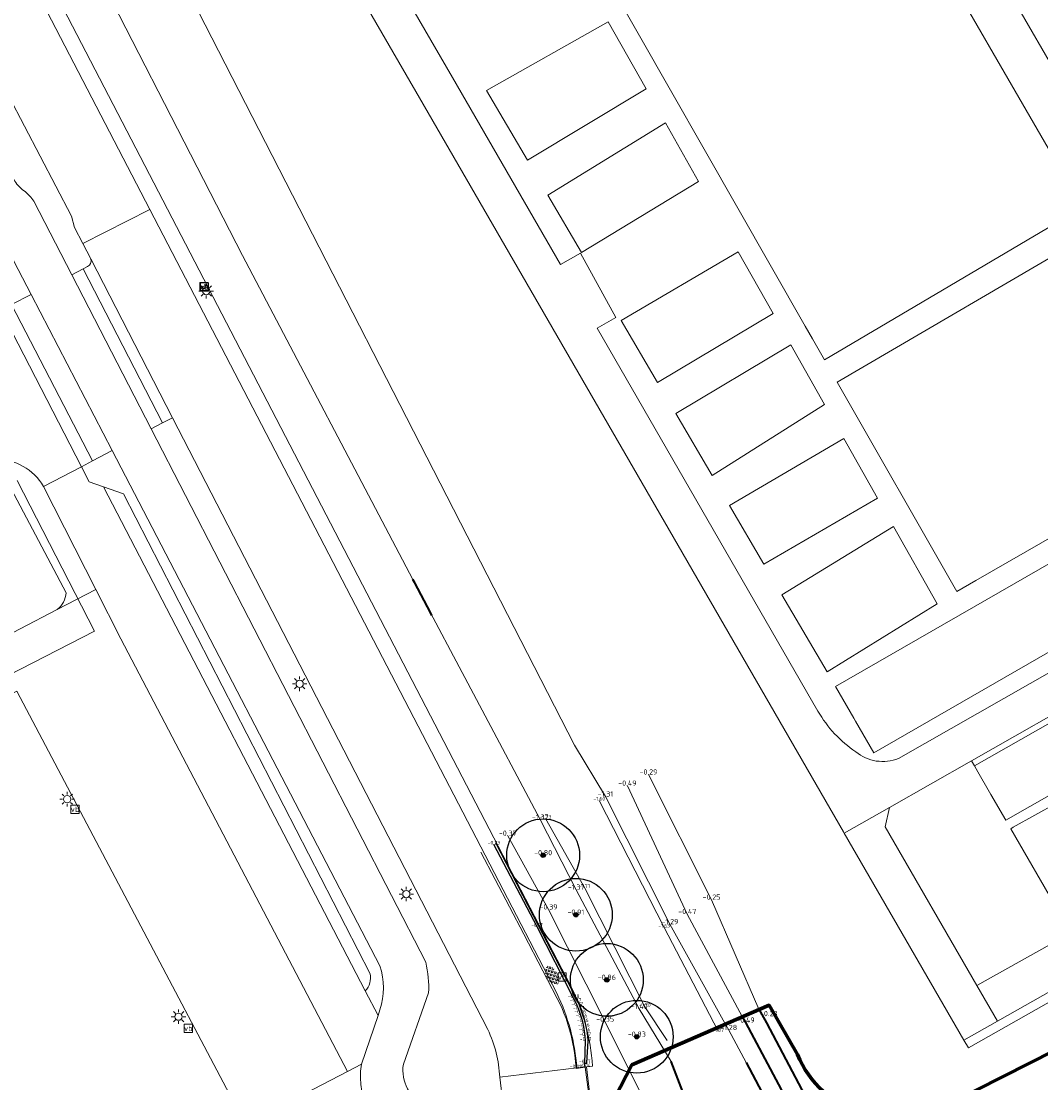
# Model space of a CAD drawing. Header units: metres. Extents: x 108651 to 109770, y 520801 to 521818.
# Tile 37 of 66: x 109047 to 109117, y 521256 to 521329. Entities that reach past the tile are written whole.
import ezdxf
from ezdxf.enums import TextEntityAlignment as Align

# ---------------------------------------------------------------- set-up
doc = ezdxf.new("R2010")
doc.units = ezdxf.units.M
for name, color, linetype, lineweight in [('B-GV-GR-BOOM-S', 253, 'Continuous', 25), ('B-WA-WH-WATERLIJN-G', 253, 'Continuous', 18), ('B-WE-GK-BESCHOEIING-G', 253, 'OB-BESCHOEIING-BLOK', 35), ('B-WE-GR-BEPLANTING-G', 253, 'Continuous', 18), ('B-WE-GR-BEPLANTING_CULTUUR_BODEMBEDEKKER-GV', 253, 'Continuous', 18), ('B-WE-GR-BEPLANTING_CULTUUR_BOSPLANTSOEN-GV', 253, 'Continuous', 18), ('B-WE-GR-BEPLANTING_CULTUUR_HEESTERS-GV', 253, 'Continuous', 18), ('B-WE-GW-WATERGANG_BODEM-G', 253, 'Continuous', 18), ('B-WE-GW-WATERGANG_INSTEEK-G', 253, 'Continuous', 18), ('B-WE-IE-MEUBILAIR_WEGMEUBILAIR-S', 253, 'Continuous', 25), ('B-WE-IE-TERREINAFSCHEIDING_KUNSTMATIG_HEKWERK-G', 253, 'IE-TERREINAFSCHEIDING_KUNSTMATIG-SO', 18), ('B-WE-KL-ET_LS_OV_LICHTMAST-S', 253, 'Continuous', 25), ('B-WE-OG-TERREIN_CULTUURSCHEIDING-GV', 253, 'Continuous', 18), ('B-WE-OG-WATER_SLOOT-GV', 253, 'Continuous', 18), ('B-WE-VH-KANTVERHARDING-G', 253, 'Continuous', 18), ('B-WE-VH-VERHARDING_ACHTERKANTBAND-G', 253, 'Continuous', 25), ('B-WE-VH-VERHARDING_ASFALT-G', 253, 'Continuous', 18), ('B-WE-VH-VERHARDING_ASFALT-GV', 253, 'Continuous', 18), ('B-WE-VH-VERHARDING_BEDRIJFSVLOERPLAAT-GV', 253, 'Continuous', 18), ('B-WE-VH-VERHARDING_BETONSTRAATSTEEN-GV', 253, 'Continuous', 18), ('B-WE-VH-VERHARDING_GRASBETON-S', 253, 'Continuous', 0), ('B-WE-VH-VERHARDING_GRASBETONSTEEN-GV', 253, 'Continuous', 18), ('B-WE-VH-VERHARDING_HALFVERHARDING_GRIND-GV', 253, 'Continuous', 18), ('B-WE-VH-VERHARDING_STELCON_VERHARDING_G', 253, 'Continuous', 0), ('B-WE-VH-VERHARDING_STRAATBAKSTEEN-GV', 253, 'Continuous', 18), ('N-WE-KG-WERKGRENS_FASE 3A-G', 10, 'XX-WERKGRENS_CIRCEL', 70), ('V-WA-WH-WATERLIJN-G', 253, 'Continuous', 35), ('V-WE-GR-BEPLANTING-G', 90, 'Continuous', 35), ('V-WE-GW-WATERGANG_INSTEEK-G', 253, 'Continuous', 35), ('X-XX-AL-T18', 253, 'Continuous', 18)]:
    doc.layers.add(name, color=color, linetype=linetype, lineweight=lineweight)
for name, color, linetype in [('B-WE-GW-WATERGANG_BODEM-G-HGT', 253, 'Continuous'), ('B-WE-VH-VERHARDING_HALFVERHARDING_G', 253, 'Continuous'), ('B-WE-VH-VERHARDING_HALFVERHARDING_G-HGT', 253, 'Continuous'), ('B-WE-VH-VERHARDING_STELCON_VERHARDING_G-HGT', 253, 'Continuous')]:
    doc.layers.add(name, color=color, linetype=linetype)
doc.styles.add('ISOCP', font='isocp.shx', dxfattribs={"width": 0.8})
doc.styles.add('NLCS-ISO', font='NLCS-ISO.ttf')
doc.styles.add('NLCS-ISO-M200-T18', font='NLCS-ISO.ttf', dxfattribs={"height": 0.36})
doc.linetypes.add('IE-TERREINAFSCHEIDING_KUNSTMATIG-SO', pattern='A,4,[82,NLCS.SHX,S=0.75,R=90,X=0,Y=0],4,-2', length=10)
doc.linetypes.add('OB-BESCHOEIING-BLOK', pattern='A,6,-1,[152,NLCS.SHX,S=2,R=0,X=-1,Y=0]', length=7)
doc.linetypes.add('XX-WERKGRENS_CIRCEL', pattern='A,10,-2.5,[69,NLCS.SHX,S=1,R=0,X=0,Y=0],-2.5', length=15)

# ---------------------------------------------------------------- blocks, each defined once
blk = doc.blocks.new('SIE-WEG_VERKEERSBORD-SO')
at = {"color": 0, "linetype": 'ByBlock', "lineweight": 18}
blk.add_lwpolyline([(-1.125, -1.125), (1.125, -1.125), (1.125, 1.125), (-1.125, 1.125)], close=True, dxfattribs=at)
at = {"color": 0, "linetype": 'ByBlock', "lineweight": 18, "style": 'NLCS-ISO'}
blk.add_text('vb', height=1.5, dxfattribs=at).set_placement((0, 0), align=Align.MIDDLE_CENTER)
blk = doc.blocks.new('SKL-ET_OV_LICHTMAST-SO')
at = {"color": 0, "linetype": 'ByBlock', "lineweight": 18}
for points in [[(-1.25, 0), (-2, 0)], [(-1.41, 1.41), (-0.88, 0.88)], [(0, 2), (0, 1.25)], [(0.88, 0.88), (1.41, 1.41)], [(2, 0), (1.25, 0)], [(-1.41, -1.41), (-0.88, -0.88)], [(0, -1.25), (0, -2)], [(0.88, -0.88), (1.41, -1.41)]]:
    blk.add_lwpolyline(points, dxfattribs=at)
blk.add_circle((0, 0), 1, dxfattribs=at)
blk = doc.blocks.new('SGR-BOOM_01')
h = blk.add_hatch(color=256)
edge = h.paths.add_edge_path()
edge.add_arc((0, 0), 0.15, 0, 360)
for radius in [2.5, 0.15, 0.045]:
    blk.add_circle((0, 0), radius)
blk = doc.blocks.new('SVH-GRASBETONSTEEN-SO')
at = {"ltscale": 0.1}
for p, q in [((-1.4, 0.09), (-1.36, 0.12)), ((-1.21, -0.03), (-1.36, 0.12)), ((-1.21, 0.28), (-1.06, 0.43)), ((-1.06, 0.12), (-1.21, 0.28)), ((-0.9, 0.28), (-1.06, 0.43)), ((-1.06, 0.12), (-0.9, 0.28)), ((-0.9, 0.59), (-0.87, 0.62)), ((-0.75, 0.43), (-0.9, 0.59)), ((-0.9, -0.03), (-0.75, 0.12)), ((-0.75, 0.43), (-0.59, 0.59)), ((-0.59, -0.03), (-0.75, 0.12)), ((-0.59, 0.59), (-0.69, 0.68)), ((-0.59, 0.28), (-0.44, 0.43)), ((-0.44, 0.12), (-0.59, 0.28)), ((-0.28, 0.28), (-0.44, 0.43)), ((-0.44, 0.12), (-0.28, 0.28)), ((-0.28, 0.59), (-0.13, 0.74)), ((-0.13, 0.43), (-0.28, 0.59)), ((-0.28, -0.03), (-0.13, 0.12)), ((0.03, 0.59), (-0.13, 0.74)), ((-0.13, 0.43), (0.03, 0.59)), ((0.03, -0.03), (-0.13, 0.12)), ((0.03, 0.28), (0.18, 0.43)), ((0.18, 0.12), (0.03, 0.28)), ((0.18, 0.74), (0.15, 0.77)), ((0.18, 0.74), (0.21, 0.77)), ((0.34, 0.28), (0.18, 0.43)), ((0.18, 0.12), (0.34, 0.28)), ((0.34, 0.59), (0.48, 0.73)), ((0.49, 0.43), (0.34, 0.59)), ((0.34, -0.03), (0.49, 0.12)), ((0.49, 0.43), (0.65, 0.59)), ((0.65, -0.03), (0.49, 0.12)), ((0.65, 0.59), (0.5, 0.73)), ((0.65, 0.28), (0.8, 0.43)), ((0.8, 0.12), (0.65, 0.28)), ((0.96, 0.28), (0.8, 0.43)), ((0.8, 0.12), (0.96, 0.28)), ((1.11, 0.43), (0.96, 0.59)), ((0.96, -0.03), (1.11, 0.12)), ((1.11, 0.43), (1.15, 0.47)), ((1.26, -0.03), (1.11, 0.12)), ((1.26, 0.28), (1.31, 0.32)), ((1.41, 0.13), (1.26, 0.28)), ((-1.35, -0.17), (-1.21, -0.03)), ((-1.21, -0.34), (-1.06, -0.19)), ((-1.2, -0.35), (-1.21, -0.34)), ((-0.9, -0.34), (-1.06, -0.19)), ((-1.03, -0.47), (-0.9, -0.34)), ((-0.75, -0.19), (-0.9, -0.03)), ((-0.82, -0.57), (-0.75, -0.5)), ((-0.75, -0.19), (-0.59, -0.03)), ((-0.61, -0.64), (-0.75, -0.5)), ((-0.59, -0.34), (-0.44, -0.19)), ((-0.44, -0.5), (-0.59, -0.34)), ((-0.28, -0.34), (-0.44, -0.19)), ((-0.44, -0.5), (-0.28, -0.34)), ((-0.13, -0.19), (-0.28, -0.03)), ((-0.28, -0.65), (-0.13, -0.5)), ((-0.23, -0.7), (-0.28, -0.65)), ((-0.13, -0.19), (0.03, -0.03)), ((0.03, -0.65), (-0.13, -0.5)), ((-0.03, -0.71), (0.03, -0.65)), ((0.03, -0.34), (0.18, -0.19)), ((0.18, -0.5), (0.03, -0.34)), ((0.34, -0.34), (0.18, -0.19)), ((0.18, -0.5), (0.34, -0.34)), ((0.49, -0.19), (0.34, -0.03)), ((0.34, -0.65), (0.49, -0.5)), ((0.37, -0.68), (0.34, -0.65)), ((0.49, -0.19), (0.65, -0.03)), ((0.63, -0.63), (0.49, -0.5)), ((0.65, -0.34), (0.8, -0.19)), ((0.8, -0.5), (0.65, -0.34)), ((0.96, -0.34), (0.8, -0.19)), ((0.8, -0.5), (0.96, -0.34)), ((1.11, -0.19), (0.96, -0.03)), ((1.11, -0.19), (1.26, -0.03))]:
    blk.add_line(p, q, dxfattribs=at)
at = {"style": 'NLCS-ISO', "flags": 1}
blk.add_attdef('FUNCTIE', text='', height=0.45, dxfattribs=at).set_placement((0.04, -0.86), align=Align.MIDDLE_CENTER)

msp = doc.modelspace()

# ---------------------------------------------------------------- linework, layer by layer
at = {"layer": 'B-WA-WH-WATERLIJN-G'}
for points in [[(109087.587, 521275.333), (109092.021, 521266.561), (109095.789, 521259.781)], [(109083.106, 521273.753), (109085.58, 521268.936), (109089.909, 521260.748), (109092.114, 521257.13)], [(109095.789, 521259.781), (109096.057, 521259.298), (109097.251, 521257.074)]]:
    msp.add_lwpolyline(points, dxfattribs=at)
at = {"layer": 'B-WE-GK-BESCHOEIING-G', "flags": 128}
for points in [[(109074.493, 521290.006), (109074.365, 521290.249)], [(109075.661, 521287.78), (109075.566, 521287.967), (109074.493, 521290.006)]]:
    msp.add_lwpolyline(points, dxfattribs=at)
at = {"layer": 'B-WE-GR-BEPLANTING-G'}
msp.add_lwpolyline([(109090.546, 521276.843), (109094.879, 521268.249), (109098.138, 521260.732)], dxfattribs=at)
at = {"layer": 'B-WE-GR-BEPLANTING_CULTUUR_BODEMBEDEKKER-GV', "flags": 128}
for points in [[(109079.505, 521259.337), (109057.856, 521301.353), (109057.165, 521300.998), (109056.376, 521300.591), (109075.253, 521263.955)], [(109075.443, 521261.843), (109073.708, 521256.953)], [(109075.263, 521254.107), (109080.152, 521252.583), (109080.536, 521254.326), (109080.328, 521256.058)]]:
    msp.add_lwpolyline(points, dxfattribs=at)
at = {"layer": 'B-WE-GR-BEPLANTING_CULTUUR_BODEMBEDEKKER-GV'}
for points in [[(109075.253, 521263.955, -0.068141), (109075.443, 521261.843)], [(109080.328, 521256.058, 0.102805), (109079.505, 521259.337)], [(109073.708, 521256.953, 0.341101), (109075.263, 521254.107)]]:
    msp.add_lwpolyline(points, format="xyb", dxfattribs=at)
at = {"layer": 'B-WE-GR-BEPLANTING_CULTUUR_BOSPLANTSOEN-GV', "flags": 128}
for points in [[(109103.945, 521272.903), (109090.699, 521295.832), (109074.816, 521323.322), (109055.709, 521356.284), (109055.154, 521357.366), (109050.214, 521366.138), (109047.733, 521364.78), (109045.858, 521363.304), (109045.582, 521362.446), (109045.667, 521357.792), (109052.029, 521345.415), (109056.859, 521334.657), (109085.474, 521278.861), (109087.587, 521275.333)], [(109157.315, 521283.434), (109162.683, 521286.474), (109154.618, 521300.639), (109160.492, 521303.467), (109164.39, 521305.344), (109164.987, 521304.104), (109165.25, 521304.014), (109165.83, 521304.297), (109170.178, 521306.83), (109169.284, 521308.351), (109160.193, 521303.992), (109154.188, 521301.113), (109153.752, 521300.869), (109160.692, 521288.96), (109161.97, 521286.767), (109114.519, 521259.903), (109112.21, 521258.596), (109112.533, 521258.072), (109157.315, 521283.434)], [(109050.546, 521289.33), (109045.697, 521298.47), (109039.717, 521295.364), (109044.821, 521285.53), (109049.929, 521288.183)]]:
    msp.add_lwpolyline(points, dxfattribs=at)
at = {"layer": 'B-WE-GR-BEPLANTING_CULTUUR_BOSPLANTSOEN-GV'}
msp.add_lwpolyline([(109049.929, 521288.183, 0.205096), (109050.546, 521289.33)], format="xyb", dxfattribs=at)
at = {"layer": 'B-WE-GR-BEPLANTING_CULTUUR_HEESTERS-GV', "flags": 128}
msp.add_lwpolyline([(109070.835, 521256.956), (109069.865, 521256.461), (109062.859, 521252.823), (109069.335, 521240.296), (109071.026, 521241.204)], dxfattribs=at)
at = {"layer": 'B-WE-GR-BEPLANTING_CULTUUR_HEESTERS-GV'}
msp.add_lwpolyline([(109074.303, 521251.16, -0.371978), (109070.835, 521256.956)], format="xyb", dxfattribs=at)
at = {"layer": 'B-WE-GW-WATERGANG_BODEM-G'}
for points in [[(109087.168, 521275.056), (109091.621, 521266.334), (109095.302, 521259.258)], [(109083.463, 521273.816), (109086.164, 521269.053), (109090.3, 521260.893), (109091.828, 521258.575)]]:
    msp.add_lwpolyline(points, dxfattribs=at)
at = {"layer": 'B-WE-GW-WATERGANG_INSTEEK-G'}
for points in [[(109089.097, 521276.077), (109093.215, 521267.262), (109096.976, 521260.222)], [(109080.881, 521272.638), (109083.679, 521267.576), (109087.57, 521259.868), (109090.265, 521254.442)]]:
    msp.add_lwpolyline(points, dxfattribs=at)
at = {"layer": 'B-WE-IE-TERREINAFSCHEIDING_KUNSTMATIG_HEKWERK-G', "flags": 128}
msp.add_lwpolyline([(109046.558, 521283.653), (109052.481, 521286.699), (109047.167, 521297.031)], dxfattribs=at)
at = {"layer": 'B-WE-OG-TERREIN_CULTUURSCHEIDING-GV', "flags": 128}
msp.add_lwpolyline([(109058.016, 521357.582), (109077.075, 521324.708), (109084.514, 521311.865), (109085.877, 521312.664), (109088.296, 521308.229), (109087.031, 521307.494), (109102.192, 521281.2, 0.113371), (109104.791, 521278.401, 0.274734), (109107.728, 521277.958), (109127.787, 521289.362)], format="xyb", dxfattribs=at)
for points in [[(109138.91, 521326.666), (109138.261, 521327.804), (109137.765, 521328.673), (109121.662, 521356.903), (109105.511, 521347.554), (109119.59, 521323.231), (109120.786, 521321.132), (109122.967, 521317.359)], [(109102.876, 521346.035), (109085.203, 521335.873), (109101.313, 521307.646), (109101.808, 521306.778), (109102.639, 521305.323), (109120.365, 521315.8)], [(109087.787, 521328.544), (109090.394, 521323.929), (109082.226, 521319.034), (109079.415, 521323.83)], [(109082.226, 521319.034), (109090.394, 521323.929), (109087.787, 521328.544), (109079.415, 521323.83)], [(109091.711, 521321.6), (109093.991, 521317.564), (109085.938, 521312.7), (109083.628, 521316.641)], [(109085.938, 521312.7), (109093.991, 521317.564), (109091.711, 521321.6), (109083.628, 521316.641)], [(109121.297, 521314.188), (109103.508, 521303.8), (109111.722, 521289.407), (109113.042, 521290.166), (109129.658, 521299.721), (109125.975, 521306.101)], [(109099.103, 521308.517), (109091.165, 521303.779), (109088.677, 521308.025), (109096.715, 521312.742)], [(109091.165, 521303.779), (109099.103, 521308.517), (109096.715, 521312.742), (109088.677, 521308.025)], [(109094.915, 521297.381), (109092.418, 521301.641), (109100.328, 521306.348), (109102.638, 521302.259)], [(109094.915, 521297.381), (109102.638, 521302.259), (109100.328, 521306.348), (109092.418, 521301.641)], [(109135.536, 521290.297), (109137.689, 521286.575), (109115.091, 521273.715), (109114.076, 521275.469), (109113.976, 521275.642), (109113.174, 521277.029), (109112.938, 521277.437), (109112.744, 521277.787), (109107.109, 521274.58), (109106.801, 521273.246), (109113.1, 521262.356), (109160.692, 521288.96), (109153.752, 521300.869), (109135.336, 521290.588)], [(109106.278, 521295.818), (109098.481, 521291.295), (109096.122, 521295.319), (109103.961, 521299.918)], [(109098.481, 521291.295), (109106.278, 521295.818), (109103.961, 521299.918), (109096.122, 521295.319)], [(109130.408, 521298.422), (109119.279, 521292.022), (109113.784, 521288.862), (109103.404, 521282.894), (109104.652, 521280.729), (109104.777, 521280.512), (109106.026, 521278.346), (109121.901, 521287.474), (109121.102, 521288.861), (109132.298, 521295.148)], [(109110.371, 521288.573), (109102.811, 521283.906), (109099.711, 521289.195), (109107.374, 521293.878)], [(109102.811, 521283.906), (109110.371, 521288.573), (109107.374, 521293.878), (109099.711, 521289.195)], [(109112.938, 521277.437), (109135.536, 521290.297), (109135.336, 521290.588), (109130.281, 521287.766), (109112.744, 521277.787)], [(109115.091, 521273.715), (109137.689, 521286.575), (109135.536, 521290.297), (109112.938, 521277.437), (109113.174, 521277.029), (109113.976, 521275.642), (109114.076, 521275.469)], [(109160.692, 521288.96), (109113.1, 521262.356), (109114.519, 521259.903), (109161.97, 521286.767)], [(109115.607, 521273.222), (109123.034, 521277.358), (109123.209, 521277.456), (109143.393, 521288.697), (109146.623, 521283.113), (109126.439, 521271.872), (109126.264, 521271.774), (109118.837, 521267.638), (109118.662, 521267.541), (109115.433, 521273.125)], [(109118.662, 521267.541), (109118.837, 521267.638), (109126.264, 521271.774), (109126.439, 521271.872), (109146.623, 521283.113), (109143.393, 521288.697), (109123.209, 521277.456), (109123.034, 521277.358), (109115.607, 521273.222), (109115.433, 521273.125)], [(109103.999, 521272.81), (109112.21, 521258.596), (109114.519, 521259.903), (109113.1, 521262.356), (109106.801, 521273.246), (109107.109, 521274.58)]]:
    msp.add_lwpolyline(points, close=True, dxfattribs=at)
for points in [[(109030.265, 521349.84), (109047.011, 521317.604, 0.10056), (109047.718, 521316.879, -0.079363), (109048.317, 521316.231), (109050.925, 521311.169), (109051.714, 521311.576), (109052.01, 521311.729, 0.374687), (109052.239, 521312.255), (109051.69, 521313.32), (109051.126, 521314.415), (109050.921, 521315.203), (109033.672, 521348.185), (109031.868, 521351.1, 0.090203), (109030.505, 521352.575, 0.081176), (109024.844, 521355.113), (109022.38, 521355.691), (109022.129, 521354.967), (109021.852, 521354.164, 0.047684), (109024.286, 521353.926, -0.264355)], [(109046.78, 521309.117), (109048.14, 521309.823), (109046.96, 521312.095), (109044.712, 521315.431), (109043.061, 521318.61), (109042.243, 521318.185), (109042.106, 521318.45), (109040.135, 521317.426), (109038.35, 521316.499, 0.086992), (109041.227, 521313.801, -0.099092), (109044.935, 521310.88), (109046.048, 521308.737)]]:
    msp.add_lwpolyline(points, format="xyb", close=True, dxfattribs=at)
for points in [[(109120.365, 521315.8), (109102.639, 521305.323), (109101.808, 521306.778), (109101.313, 521307.646), (109085.203, 521335.873)], [(109129.658, 521299.721), (109113.042, 521290.166), (109111.722, 521289.407), (109103.508, 521303.8), (109121.297, 521314.188)], [(109121.901, 521287.474), (109106.026, 521278.346), (109104.777, 521280.512), (109104.652, 521280.729), (109103.404, 521282.894), (109113.784, 521288.862), (109119.279, 521292.022)]]:
    msp.add_lwpolyline(points, dxfattribs=at)
at = {"layer": 'B-WE-OG-TERREIN_CULTUURSCHEIDING-GV'}
msp.add_lwpolyline([(109085.208, 521262.322, -0.096248), (109086.705, 521256.826), (109086.278, 521256.775), (109086.487, 521255.042)], format="xyb", dxfattribs=at)
at = {"layer": 'B-WE-OG-WATER_SLOOT-GV', "flags": 128}
msp.add_lwpolyline([(109087.587, 521275.333), (109085.474, 521278.861), (109056.859, 521334.657), (109052.029, 521345.415), (109045.667, 521357.792), (109045.582, 521362.446), (109045.858, 521363.304), (109047.733, 521364.78), (109050.214, 521366.138), (109051.117, 521366.632), (109049.878, 521368.484), (109049.312, 521368.114), (109045.554, 521366.284), (109043.125, 521365.423), (109040.987, 521364.617), (109037.327, 521362.173), (109037.685, 521361.128), (109062.654, 521312.493), (109074.365, 521290.249), (109083.106, 521273.753)], dxfattribs=at)
at = {"layer": 'B-WE-VH-KANTVERHARDING-G', "flags": 128}
for points in [[(109027.143, 521349.251), (109027.219, 521349.105), (109043.061, 521318.61), (109044.712, 521315.431), (109046.96, 521312.095), (109048.14, 521309.823), (109053.715, 521299.091), (109072.1, 521263.701)], [(109075.253, 521263.955), (109056.376, 521300.591), (109050.925, 521311.169), (109048.317, 521316.231)], [(109072.1, 521263.701), (109053.715, 521299.091), (109052.356, 521298.384), (109051.586, 521297.985)], [(109045.697, 521298.47), (109050.546, 521289.33)], [(109051.586, 521297.985), (109052.116, 521296.956), (109053.111, 521296.602), (109054.475, 521296.117), (109071.426, 521263.162)], [(109049.929, 521288.183), (109052.575, 521289.558), (109048.981, 521296.631)], [(109071.094, 521261.986), (109071.967, 521260.305), (109072.1, 521260.697)], [(109073.708, 521256.953), (109075.443, 521261.843)], [(109072.1, 521260.697), (109071.967, 521260.305), (109070.835, 521256.956)]]:
    msp.add_lwpolyline(points, dxfattribs=at)
at = {"layer": 'B-WE-VH-KANTVERHARDING-G'}
for points in [[(109047.718, 521316.879, -0.10056), (109047.011, 521317.604)], [(109048.317, 521316.231, 0.079363), (109047.718, 521316.879)], [(109048.981, 521296.631, 0.27976), (109045.697, 521298.47)], [(109050.546, 521289.33, -0.205096), (109049.929, 521288.183)], [(109075.443, 521261.843, 0.068141), (109075.253, 521263.955)], [(109071.426, 521263.162, -0.246627), (109071.094, 521261.986)], [(109072.1, 521263.701, -0.16245), (109072.1, 521260.697)], [(109072.1, 521260.697, 0.16245), (109072.1, 521263.701)], [(109070.835, 521256.956, 0.371978), (109074.303, 521251.16)], [(109075.263, 521254.107, -0.341101), (109073.708, 521256.953)]]:
    msp.add_lwpolyline(points, format="xyb", dxfattribs=at)
at = {"layer": 'B-WE-VH-VERHARDING_ACHTERKANTBAND-G'}
msp.add_lwpolyline([(109086.173, 521257.023), (109086.322, 521257.02), (109086.401, 521258.553), (109086.371, 521258.883), (109086.326, 521259.212), (109086.268, 521259.538), (109086.196, 521259.862), (109086.109, 521260.182), (109086.02, 521260.466), (109085.919, 521260.747), (109085.808, 521261.023), (109085.686, 521261.295), (109085.554, 521261.562), (109083.024, 521266.441), (109080.059, 521272.153)], dxfattribs=at)
at = {"layer": 'B-WE-VH-VERHARDING_ASFALT-G'}
msp.add_lwpolyline([(109085.57, 521256.669), (109085.537, 521257.123), (109085.487, 521257.575), (109085.42, 521258.024), (109085.336, 521258.471), (109085.236, 521258.915), (109085.132, 521259.309), (109085.015, 521259.7), (109084.885, 521260.087), (109084.742, 521260.469), (109084.587, 521260.846), (109081.984, 521265.881), (109079.02, 521271.524)], dxfattribs=at)
at = {"layer": 'B-WE-VH-VERHARDING_ASFALT-GV', "flags": 128}
for points in [[(109031.868, 521351.1), (109033.672, 521348.185), (109050.921, 521315.203), (109051.126, 521314.415), (109051.69, 521313.32), (109056.283, 521315.645), (109036.617, 521353.502), (109035.325, 521355.369), (109034.646, 521355.778), (109033.591, 521356.413), (109029.979, 521358.588), (109029.13, 521359.099), (109029.05, 521359.139), (109023.23, 521362.027), (109022.503, 521362.388), (109017.465, 521366.844), (109015.604, 521369.195), (108979.949, 521437.31)], [(109084.244, 521261.821), (109056.283, 521315.645), (109051.69, 521313.32), (109052.239, 521312.255), (109057.856, 521301.353), (109079.505, 521259.337)], [(109048.981, 521296.631), (109051.586, 521297.985), (109046.048, 521308.737), (109044.935, 521310.88)], [(109080.328, 521256.058), (109085.625, 521256.696)]]:
    msp.add_lwpolyline(points, dxfattribs=at)
at = {"layer": 'B-WE-VH-VERHARDING_ASFALT-GV'}
for points in [[(109045.697, 521298.47, -0.27976), (109048.981, 521296.631)], [(109085.625, 521256.696, 0.096567), (109084.244, 521261.821)], [(109079.505, 521259.337, -0.102805), (109080.328, 521256.058)]]:
    msp.add_lwpolyline(points, format="xyb", dxfattribs=at)
at = {"layer": 'B-WE-VH-VERHARDING_ASFALT-GV', "flags": 128}
msp.add_lwpolyline([(109051.586, 521297.985), (109048.981, 521296.631), (109052.575, 521289.558), (109054.304, 521286.155), (109069.865, 521256.461), (109070.835, 521256.956), (109071.967, 521260.305), (109071.094, 521261.986), (109053.111, 521296.602), (109052.116, 521296.956)], close=True, dxfattribs=at)
at = {"layer": 'B-WE-VH-VERHARDING_BEDRIJFSVLOERPLAAT-GV'}
msp.add_lwpolyline([(109052.239, 521312.255, -0.374687), (109052.01, 521311.729)], format="xyb", dxfattribs=at)
at = {"layer": 'B-WE-VH-VERHARDING_BEDRIJFSVLOERPLAAT-GV', "flags": 128}
for points in [[(109057.165, 521300.998), (109057.856, 521301.353), (109052.239, 521312.255)], [(109052.01, 521311.729), (109051.714, 521311.576), (109057.165, 521300.998)]]:
    msp.add_lwpolyline(points, dxfattribs=at)
for points in [[(109051.586, 521297.985), (109052.356, 521298.384), (109046.78, 521309.117), (109046.048, 521308.737)], [(109085.625, 521256.696), (109080.328, 521256.058), (109080.536, 521254.326), (109086.487, 521255.042), (109086.278, 521256.775)]]:
    msp.add_lwpolyline(points, close=True, dxfattribs=at)
at = {"layer": 'B-WE-VH-VERHARDING_BETONSTRAATSTEEN-GV', "flags": 128}
for points in [[(109057.165, 521300.998), (109051.714, 521311.576), (109050.925, 521311.169), (109056.376, 521300.591)], [(109046.78, 521309.117), (109052.356, 521298.384), (109053.715, 521299.091), (109048.14, 521309.823)]]:
    msp.add_lwpolyline(points, close=True, dxfattribs=at)
at = {"layer": 'B-WE-VH-VERHARDING_GRASBETONSTEEN-GV', "flags": 128}
for points in [[(109085.208, 521262.322), (109037.549, 521354.064), (109036.02, 521356.273), (109034.126, 521357.414), (109033.885, 521356.965), (109033.591, 521356.413), (109034.646, 521355.778), (109035.325, 521355.369), (109036.617, 521353.502), (109056.283, 521315.645)], [(109056.283, 521315.645), (109084.244, 521261.821)], [(109085.625, 521256.696), (109086.278, 521256.775), (109086.705, 521256.826)]]:
    msp.add_lwpolyline(points, dxfattribs=at)
at = {"layer": 'B-WE-VH-VERHARDING_GRASBETONSTEEN-GV'}
for points in [[(109084.244, 521261.821, -0.096567), (109085.625, 521256.696)], [(109086.705, 521256.826, 0.096248), (109085.208, 521262.322)]]:
    msp.add_lwpolyline(points, format="xyb", dxfattribs=at)
at = {"layer": 'B-WE-VH-VERHARDING_HALFVERHARDING_G'}
msp.add_lwpolyline([(109086.188, 521256.76), (109086.173, 521257.023), (109086.227, 521258.562), (109086.199, 521258.888), (109086.157, 521259.212), (109086.1, 521259.534), (109086.029, 521259.853), (109085.943, 521260.168), (109085.856, 521260.442), (109085.758, 521260.711), (109085.65, 521260.977), (109085.531, 521261.239), (109085.402, 521261.495), (109082.889, 521266.389), (109079.929, 521272.038)], dxfattribs=at)
at = {"layer": 'B-WE-VH-VERHARDING_HALFVERHARDING_GRIND-GV', "flags": 128}
for points in [[(109102.192, 521281.2), (109087.031, 521307.494), (109088.296, 521308.229), (109085.877, 521312.664), (109084.514, 521311.865), (109077.075, 521324.708), (109058.016, 521357.582), (109055.709, 521356.284), (109074.816, 521323.322), (109090.699, 521295.832), (109103.999, 521272.81), (109107.109, 521274.58), (109112.744, 521277.787), (109130.281, 521287.766), (109135.336, 521290.588), (109153.752, 521300.869)], [(109153.752, 521300.869), (109154.188, 521301.113), (109160.193, 521303.992), (109169.284, 521308.351), (109167.687, 521311.069), (109152.838, 521303.9), (109152.128, 521303.494), (109137.024, 521294.869), (109135.682, 521295.347), (109134.811, 521296.856), (109134.599, 521297.224), (109134.026, 521298.217), (109133.033, 521299.936), (109129.53, 521306.006), (109123.701, 521316.089), (109122.967, 521317.359), (109120.786, 521321.132), (109119.59, 521323.231), (109105.511, 521347.554)], [(109102.876, 521346.035), (109120.365, 521315.8), (109121.297, 521314.188), (109125.975, 521306.101), (109129.658, 521299.721), (109130.408, 521298.422), (109132.298, 521295.148), (109133.219, 521293.553), (109132.863, 521292.229), (109127.787, 521289.362), (109107.728, 521277.958)]]:
    msp.add_lwpolyline(points, dxfattribs=at)
at = {"layer": 'B-WE-VH-VERHARDING_HALFVERHARDING_GRIND-GV'}
for points in [[(109104.791, 521278.401, -0.113371), (109102.192, 521281.2)], [(109107.728, 521277.958, -0.274734), (109104.791, 521278.401)]]:
    msp.add_lwpolyline(points, format="xyb", dxfattribs=at)
at = {"layer": 'B-WE-VH-VERHARDING_STELCON_VERHARDING_G'}
msp.add_lwpolyline([(109086.266, 521255.012), (109086.42, 521255.043), (109086.188, 521256.76), (109085.57, 521256.669)], dxfattribs=at)
at = {"layer": 'B-WE-VH-VERHARDING_STRAATBAKSTEEN-GV', "flags": 128}
for points in [[(109054.475, 521296.117), (109053.111, 521296.602), (109071.094, 521261.986)], [(109071.426, 521263.162), (109054.475, 521296.117)]]:
    msp.add_lwpolyline(points, dxfattribs=at)
msp.add_lwpolyline([(109046.623, 521282.29), (109047.156, 521282.567), (109062.859, 521252.823), (109069.865, 521256.461), (109054.304, 521286.155), (109052.575, 521289.558), (109049.929, 521288.183), (109044.821, 521285.53), (109046.528, 521282.241)], close=True, dxfattribs=at)
at = {"layer": 'B-WE-VH-VERHARDING_STRAATBAKSTEEN-GV'}
msp.add_lwpolyline([(109071.094, 521261.986, 0.246627), (109071.426, 521263.162)], format="xyb", dxfattribs=at)
at = {"layer": 'N-WE-KG-WERKGRENS_FASE 3A-G', "flags": 128}
msp.add_lwpolyline([(109325.985, 521089.891), (109318.976, 521087.098), (109317.759, 521090.31), (109323.357, 521094.593), (109238.454, 521245.385), (109219.993, 521235.574), (109207.975, 521226.877), (109134.352, 521188.292), (109146.681, 521162.038), (109133.203, 521154.372), (109125.139, 521169.625), (109118.97, 521166.626), (109096.884, 521210.772), (109081.12, 521240.821), (109089.41, 521256.905), (109098.836, 521261.004), (109100.773, 521257.626, 0.463993), (109111.285, 521254.28), (109161.484, 521279.683), (109182.49, 521274.188), (109197.384, 521282.23), (109207.411, 521265.019), (109222.743, 521273.13), (109202.684, 521306.819), (109330.854, 521375.957), (109334.104, 521366.956), (109359.352, 521304.007), (109395.916, 521316.767), (109395.014, 521304.654), (109407.223, 521303.045), (109419.647, 521302.279), (109418.208, 521287.556), (109409.708, 521288.408), (109419.013, 521237.753), (109418.562, 521234.864), (109426.445, 521234.185), (109428.101, 521222.066), (109422.353, 521222.198), (109444.16, 521149.248), (109444.21, 521130.53), (109415.056, 521118.995), (109417.942, 521109.017), (109389.8, 521098.734), (109393.219, 521089.125), (109386.118, 521086.75), (109367.934, 521091.648), (109364.106, 521102.437)], format="xyb", close=True, dxfattribs=at)
at = {"layer": 'V-WA-WH-WATERLIJN-G'}
msp.add_lwpolyline([(109097.251, 521257.074), (109098.345, 521255.036), (109100.981, 521250.128), (109101.038, 521249.895), (109100.553, 521248.909), (109100.26, 521247.84), (109099.123, 521247.046), (109097.969, 521246.774), (109097.263, 521246.989), (109096.865, 521247.395), (109095.308, 521250.402), (109093.489, 521253.563), (109092.114, 521257.13)], dxfattribs=at)
at = {"layer": 'V-WE-GR-BEPLANTING-G'}
msp.add_lwpolyline([(109098.138, 521260.732), (109098.664, 521259.8), (109102.615, 521252.296), (109102.789, 521250.425), (109102.352, 521249.588), (109101.256, 521249.811)], dxfattribs=at)
at = {"layer": 'V-WE-GW-WATERGANG_INSTEEK-G'}
msp.add_lwpolyline([(109096.976, 521260.222), (109097.21, 521259.807), (109102.146, 521250.576), (109102.352, 521249.588), (109102.185, 521248.963), (109101.714, 521246.551)], dxfattribs=at)

# ---------------------------------------------------------------- block references
at = {"layer": 'B-GV-GR-BOOM-S'}
for p in [(109083.31, 521271.3, -0.796), (109085.558, 521267.215, -0.905), (109087.686, 521262.744, -0.856), (109089.743, 521258.838, -0.834)]:
    msp.add_blockref('SGR-BOOM_01', p, dxfattribs=at)
at = {"layer": 'B-WE-IE-MEUBILAIR_WEGMEUBILAIR-S', "xscale": 0.25, "yscale": 0.25, "zscale": 0.25}
for p in [(109060.008, 521310.36), (109060.049, 521310.325), (109051.156, 521274.459), (109084.619, 521262.94), (109058.938, 521259.41)]:
    msp.add_blockref('SIE-WEG_VERKEERSBORD-SO', p, dxfattribs=at)
at = {"layer": 'B-WE-KL-ET_LS_OV_LICHTMAST-S', "xscale": 0.25, "yscale": 0.25, "zscale": 0.25}
for p in [(109060.168, 521310.05), (109066.584, 521283.08), (109050.615, 521275.154), (109073.911, 521268.639), (109058.265, 521260.216)]:
    msp.add_blockref('SKL-ET_OV_LICHTMAST-SO', p, dxfattribs=at)
at = {"layer": 'B-WE-VH-VERHARDING_GRASBETON-S', "xscale": 0.5, "yscale": 0.5, "rotation": 298.4956}
msp.add_blockref('SVH-GRASBETONSTEEN-SO', (109083.908, 521263.039), dxfattribs=at)

# ---------------------------------------------------------------- texts
at = {"layer": 'B-WE-GW-WATERGANG_BODEM-G-HGT', "style": 'ISOCP'}
for s, p in [('-1.60', (109087.168, 521275.056, -1.601)), ('-1.73', (109083.463, 521273.816, -1.731)), ('-1.77', (109086.164, 521269.053, -1.774)), ('-1.63', (109091.621, 521266.334, -1.63)), ('-1.70', (109090.3, 521260.893, -1.703)), ('-1.87', (109095.322, 521259.169, -1.869))]:
    msp.add_text(s, height=0.25, dxfattribs=at).set_placement(p, align=Align.CENTER)
at = {"layer": 'B-WE-VH-VERHARDING_HALFVERHARDING_G-HGT', "style": 'ISOCP'}
for s, p in [('-0.23', (109079.929, 521272.038, -0.227)), ('-0.17', (109082.889, 521266.389, -0.172)), ('-0.18', (109085.402, 521261.495, -0.176)), ('-0.17', (109085.531, 521261.239, -0.173)), ('-0.17', (109085.65, 521260.977, -0.17)), ('-0.17', (109085.758, 521260.711, -0.167)), ('-0.16', (109085.856, 521260.442, -0.164)), ('-0.16', (109085.943, 521260.168, -0.161)), ('-0.16', (109086.029, 521259.853, -0.162)), ('-0.16', (109086.1, 521259.534, -0.163)), ('-0.16', (109086.157, 521259.212, -0.165)), ('-0.17', (109086.199, 521258.888, -0.166)), ('-0.17', (109086.227, 521258.562, -0.167)), ('-0.17', (109086.173, 521257.023, -0.166)), ('-0.14', (109086.188, 521256.76, -0.139))]:
    msp.add_text(s, height=0.25, dxfattribs=at).set_placement(p, align=Align.CENTER)
at = {"layer": 'B-WE-VH-VERHARDING_STELCON_VERHARDING_G-HGT', "style": 'ISOCP'}
for s, p in [('-0.09', (109085.57, 521256.669, -0.094)), ('-0.14', (109086.188, 521256.76, -0.139))]:
    msp.add_text(s, height=0.25, dxfattribs=at).set_placement(p, align=Align.CENTER)
at = {"layer": 'X-XX-AL-T18', "style": 'NLCS-ISO-M200-T18'}
for s, p in [('-0.29', (109090.546, 521276.843, -0.288)), ('-0.49', (109089.097, 521276.077, -0.491)), ('-1.31', (109087.587, 521275.333, -1.308)), ('-1.37', (109083.106, 521273.753, -1.373)), ('-0.37', (109080.881, 521272.638, -0.374)), ('-0.80', (109083.31, 521271.3, -0.796)), ('-1.37', (109085.58, 521268.936, -1.365)), ('-0.25', (109094.879, 521268.249, -0.248)), ('-0.39', (109083.679, 521267.576, -0.394)), ('-0.91', (109085.558, 521267.215, -0.905)), ('-0.47', (109093.215, 521267.262, -0.466)), ('-1.29', (109092.021, 521266.561, -1.288)), ('-0.86', (109087.686, 521262.744, -0.856)), ('-1.40', (109089.909, 521260.748, -1.403)), ('-0.35', (109087.57, 521259.868, -0.346)), ('-0.20', (109098.809, 521260.251, -0.201)), ('-1.28', (109096.057, 521259.298, -1.275)), ('-0.49', (109097.21, 521259.807, -0.49)), ('-0.83', (109089.743, 521258.838, -0.834))]:
    msp.add_text(s, height=0.36, dxfattribs=at).set_placement(p, align=Align.CENTER)

doc.saveas('drawing.dxf')
